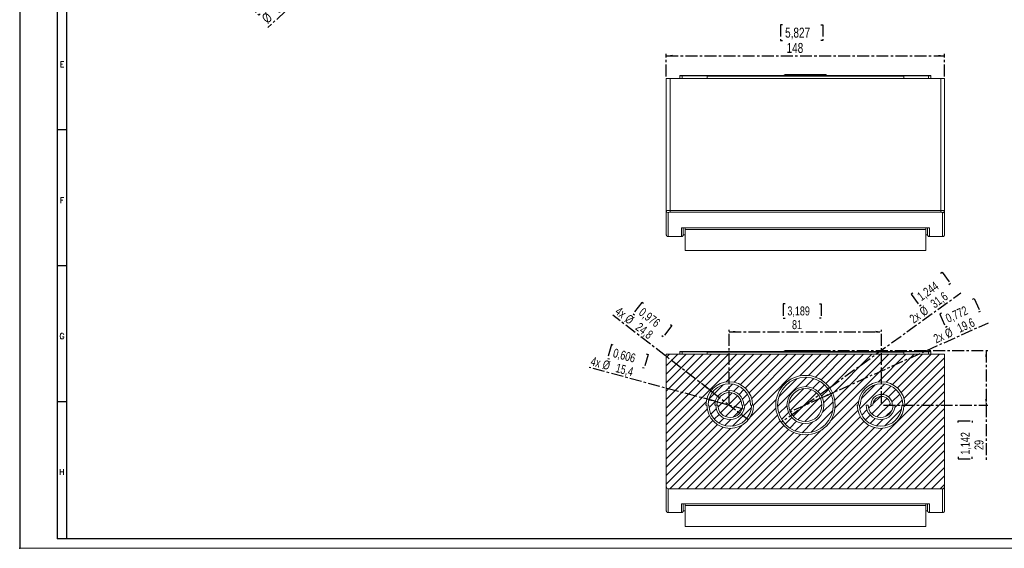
# Model space of a CAD drawing. Header units: millimetres. Extents: x 0 to 841, y 0 to 594.
# Tile 1 of 3: x 0 to 524, y 0 to 281. Entities that reach past the tile are written whole.
import ezdxf

# ---------------------------------------------------------------- set-up
doc = ezdxf.new("R2010")
doc.units = ezdxf.units.MM
doc.header["$PDSIZE"] = -1
doc.linetypes.add('CENTER', pattern=[10.16, 6.35, -1.27, 1.27, -1.27])
doc.layers.add('CENTRO', color=7, linetype='CENTER')
doc.layers.add('FORMATO', color=7, linetype='Continuous')
doc.styles.add('SLDTEXTSTYLE0', font='ROMANS')
doc.styles.add('SLDTEXTSTYLE3', font='TXT', dxfattribs={"width": 0.75})
doc.dimstyles.new('SLDDIMSTYLE0', dxfattribs={"dimtxt": 5.291667, "dimasz": 3.302, "dimexe": 0, "dimexo": 0.0625, "dimgap": 1.322917, "dimtad": 1, "dimdec": 1, "dimrnd": 1e-09, "dimzin": 12, "dimdsep": 46, "dimtxsty": 'SLDTEXTSTYLE3', "dimsah": 1, "dimcen": 0.09, "dimadec": 0, "dimazin": 3, "dimtfac": 1, "dimtdec": 1, "dimtofl": 0, "dimtmove": 0, "dimatfit": 3, "dimfxl": 0, "dimfrac": 2, "dimtolj": 1, "dimtzin": 12, "dimarcsym": 0})
doc.dimstyles.new('SLDDIMSTYLE1', dxfattribs={"dimtxt": 5.291667, "dimasz": 3.302, "dimexe": 0, "dimexo": 0.0625, "dimgap": 1.322917, "dimtad": 1, "dimdec": 1, "dimrnd": 1e-09, "dimzin": 12, "dimdsep": 46, "dimtxsty": 'SLDTEXTSTYLE3', "dimblk1": 'NONE', "dimsah": 1, "dimcen": 0, "dimadec": 0, "dimazin": 3, "dimtfac": 1, "dimtdec": 1, "dimtmove": 0, "dimatfit": 3, "dimldrblk": 'NONE', "dimfxl": 0, "dimfrac": 2, "dimtolj": 1, "dimtzin": 12, "dimarcsym": 0})
doc.dimstyles.new('SLDDIMSTYLE2', dxfattribs={"dimtxt": 4.7625, "dimasz": 3.302, "dimexe": 0, "dimexo": 0.0625, "dimgap": 1.190625, "dimtad": 1, "dimdec": 1, "dimrnd": 1e-09, "dimzin": 12, "dimdsep": 46, "dimtxsty": 'SLDTEXTSTYLE3', "dimsah": 1, "dimcen": 0.09, "dimadec": 0, "dimazin": 3, "dimtfac": 1, "dimtdec": 1, "dimtofl": 0, "dimtmove": 0, "dimatfit": 3, "dimfxl": 0, "dimfrac": 2, "dimtolj": 1, "dimtzin": 12, "dimarcsym": 0})
doc.dimstyles.new('SLDDIMSTYLE3', dxfattribs={"dimtxt": 4.7625, "dimasz": 3.302, "dimexe": 0, "dimexo": 0.0625, "dimgap": 1.190625, "dimtad": 1, "dimdec": 1, "dimrnd": 1e-09, "dimzin": 12, "dimdsep": 46, "dimtxsty": 'SLDTEXTSTYLE3', "dimblk1": 'NONE', "dimsah": 1, "dimcen": 0, "dimadec": 0, "dimazin": 3, "dimtfac": 1, "dimtdec": 1, "dimtmove": 0, "dimatfit": 3, "dimldrblk": 'NONE', "dimfxl": 0, "dimfrac": 2, "dimtolj": 1, "dimtzin": 12, "dimarcsym": 0})
doc.dimstyles.new('SLDDIMSTYLE4', dxfattribs={"dimtxt": 4.7625, "dimasz": 3.302, "dimexe": 0, "dimexo": 0.0625, "dimgap": 1.190625, "dimtad": 1, "dimdec": 1, "dimrnd": 1e-09, "dimzin": 12, "dimdsep": 46, "dimtxsty": 'SLDTEXTSTYLE3', "dimblk1": 'NONE', "dimsah": 1, "dimcen": 0, "dimadec": 0, "dimazin": 3, "dimtfac": 1, "dimtdec": 1, "dimtmove": 0, "dimatfit": 3, "dimldrblk": 'NONE', "dimfxl": 0, "dimfrac": 2, "dimtolj": 1, "dimtzin": 12, "dimarcsym": 0})

# ---------------------------------------------------------------- blocks, each defined once
blk = doc.blocks.new('_D_2')
at = {"layer": 'CENTRO'}
for p, q in [((405.86, 278.49), (404.79, 278.49)), ((404.79, 278.49), (404.79, 270.09)), ((426.13, 278.49), (427.21, 278.49)), ((427.21, 278.49), (427.21, 270.09)), ((404.79, 270.09), (405.86, 270.09)), ((427.21, 270.09), (426.13, 270.09)), ((344.01, 250.96), (344.01, 262.96)), ((344.01, 261.96), (492.01, 261.96)), ((492.01, 250.96), (492.01, 262.96))]:
    blk.add_line(p, q, dxfattribs=at)
for points in [[(344.01, 261.96), (347.31, 261.45), (347.31, 262.47)], [(492.01, 261.96), (488.7, 262.47), (488.7, 261.45)]]:
    blk.add_solid(points, dxfattribs=at)
at = {"layer": 'CENTRO', "char_height": 5.292, "attachment_point": 1, "style": 'SLDTEXTSTYLE3'}
for s, insert in [('5,827', (407.2, 276.91, 0.1)), ('148', (407.99, 268.78, 0.1))]:
    blk.add_mtext(s, dxfattribs=dict(at, insert=insert))
blk = doc.blocks.new('_D_7')
at = {"layer": 'CENTRO'}
for p, q in [((193.95, 333.58), (198.83, 338.03)), ((193.95, 333.58), (132.06, 277.05)), ((137.3, 304.15), (138.09, 304.87)), ((138.09, 304.87), (143.76, 298.67)), ((143.76, 298.67), (142.97, 297.94)), ((122.33, 290.48), (121.54, 289.75)), ((121.54, 289.75), (127.21, 283.55)), ((127.21, 283.55), (128, 284.27))]:
    blk.add_line(p, q, dxfattribs=at)
blk.add_solid([(193.95, 333.58), (191.17, 331.73), (191.86, 330.98)], dxfattribs=at)
at = {"layer": 'CENTRO', "char_height": 5.292, "attachment_point": 1, "rotation": 42.41, "style": 'SLDTEXTSTYLE3'}
for s, insert in [('0,260', (124.39, 290.21, -44.71)), ('6,6', (134.13, 288.09, -44.71)), ('%%c', (128.23, 282.71, -44.71))]:
    blk.add_mtext(s, dxfattribs=dict(at, insert=insert))
blk = doc.blocks.new('_NONE')
blk = doc.blocks.new('_D_9')
at = {"layer": 'CENTRO'}
for p, q in [((407.22, 130.06), (406.25, 130.06)), ((406.25, 130.06), (406.25, 122.49)), ((425.47, 130.06), (426.43, 130.06)), ((426.43, 130.06), (426.43, 122.49)), ((406.25, 122.49), (407.22, 122.49)), ((426.43, 122.49), (425.47, 122.49)), ((377.51, 77.18), (377.51, 116.18)), ((458.51, 77.18), (458.51, 116.18)), ((377.51, 115.18), (458.51, 115.18))]:
    blk.add_line(p, q, dxfattribs=at)
for points in [[(377.51, 115.18), (380.81, 114.67), (380.81, 115.69)], [(458.51, 115.18), (455.2, 115.69), (455.2, 114.67)]]:
    blk.add_solid(points, dxfattribs=at)
at = {"layer": 'CENTRO', "char_height": 4.762, "attachment_point": 1, "style": 'SLDTEXTSTYLE3'}
for s, insert in [('3,189', (408.43, 128.63, 0.1)), ('81', (410.89, 121.32, 0.1))]:
    blk.add_mtext(s, dxfattribs=dict(at, insert=insert))
blk = doc.blocks.new('_D_10')
at = {"layer": 'CENTRO'}
for p, q in [((425.01, 105.18), (515.12, 105.18)), ((514.12, 105.18), (514.12, 76.18)), ((459.51, 76.18), (515.12, 76.18)), ((514.12, 76.18), (514.12, 46.94)), ((499.24, 66.87), (499.24, 67.84)), ((499.24, 67.84), (506.8, 67.84)), ((506.8, 67.84), (506.8, 66.87)), ((499.24, 48.63), (499.24, 47.66)), ((499.24, 47.66), (506.8, 47.66)), ((506.8, 47.66), (506.8, 48.63))]:
    blk.add_line(p, q, dxfattribs=at)
for points in [[(514.12, 105.18), (513.61, 101.88), (514.63, 101.88)], [(514.12, 76.18), (514.63, 79.48), (513.61, 79.48)]]:
    blk.add_solid(points, dxfattribs=at)
at = {"layer": 'CENTRO', "char_height": 4.762, "attachment_point": 1, "rotation": 90, "style": 'SLDTEXTSTYLE3'}
for s, insert in [('1,142', (500.66, 49.84, 0.1)), ('29', (507.98, 52.3, 0.1))]:
    blk.add_mtext(s, dxfattribs=dict(at, insert=insert))
blk = doc.blocks.new('_D_11')
at = {"layer": 'CENTRO'}
for p, q in [((331.01, 130.77), (326.39, 124.78)), ((331.78, 130.18), (331.01, 130.77)), ((367.69, 83.75), (315.49, 124.02)), ((326.39, 124.78), (327.15, 124.19)), ((346.99, 118.45), (342.36, 112.46)), ((346.22, 119.04), (346.99, 118.45)), ((342.36, 112.46), (341.6, 113.05)), ((367.69, 83.75), (387.32, 68.6))]:
    blk.add_line(p, q, dxfattribs=at)
blk.add_solid([(367.69, 83.75), (365.38, 86.17), (364.76, 85.37)], dxfattribs=at)
at = {"layer": 'CENTRO', "char_height": 4.762, "attachment_point": 1, "rotation": 322.3486, "style": 'SLDTEXTSTYLE3'}
for s, insert in [('4x', (319.21, 128.84, 0.1)), ('0,976', (331.86, 128.32, 0.1)), ('%%c', (324.41, 124.82, 0.1)), ('24,8', (330.1, 120.43, 0.1))]:
    blk.add_mtext(s, dxfattribs=dict(at, insert=insert))
blk = doc.blocks.new('_D_12')
at = {"layer": 'CENTRO'}
for p, q in [((314.78, 108.33), (312.82, 101.02)), ((315.71, 108.08), (314.78, 108.33)), ((312.82, 101.02), (313.75, 100.77)), ((334.27, 103.11), (332.31, 95.8)), ((333.33, 103.36), (334.27, 103.11)), ((370.07, 78.17), (303.05, 96.13)), ((332.31, 95.8), (331.37, 96.05)), ((370.07, 78.17), (384.94, 74.19))]:
    blk.add_line(p, q, dxfattribs=at)
blk.add_solid([(370.07, 78.17), (367.01, 79.52), (366.75, 78.54)], dxfattribs=at)
at = {"layer": 'CENTRO', "char_height": 4.762, "attachment_point": 1, "rotation": 345, "style": 'SLDTEXTSTYLE3'}
for s, insert in [('0,606', (316.51, 106.39, 0.1)), ('4x', (304.63, 102, 0.1)), ('%%c', (310.97, 100.3, 0.1)), ('15,4', (317.92, 98.44, 0.1))]:
    blk.add_mtext(s, dxfattribs=dict(at, insert=insert))
blk = doc.blocks.new('_D_13')
at = {"layer": 'CENTRO'}
for p, q in [((489.9, 146.35), (490.68, 146.91)), ((490.68, 146.91), (495.11, 140.78)), ((495.11, 140.78), (494.32, 140.21)), ((430.82, 85.42), (500.66, 135.8)), ((475.1, 135.67), (474.32, 135.11)), ((474.32, 135.11), (478.74, 128.97)), ((478.74, 128.97), (479.53, 129.54)), ((430.82, 85.42), (405.19, 66.94))]:
    blk.add_line(p, q, dxfattribs=at)
blk.add_solid([(430.82, 85.42), (433.8, 86.94), (433.2, 87.77)], dxfattribs=at)
at = {"layer": 'CENTRO', "char_height": 4.762, "attachment_point": 1, "rotation": 35.8046, "style": 'SLDTEXTSTYLE3'}
for s, insert in [('1,244', (476.91, 135.22, 0.1)), ('31,6', (483.97, 131.29, 0.1)), ('2x', (472.81, 123.24, 0.1)), ('%%c', (478.14, 127.09, 0.1))]:
    blk.add_mtext(s, dxfattribs=dict(at, insert=insert))
blk = doc.blocks.new('_D_14')
at = {"layer": 'CENTRO'}
for p, q in [((506.98, 132.48), (507.86, 132.88)), ((507.86, 132.88), (510.97, 125.98)), ((510.97, 125.98), (510.09, 125.58)), ((490.34, 125), (489.46, 124.6)), ((489.46, 124.6), (492.57, 117.7)), ((426.94, 80.2), (515.41, 119.98)), ((492.57, 117.7), (493.45, 118.1)), ((426.94, 80.2), (409.07, 72.16))]:
    blk.add_line(p, q, dxfattribs=at)
blk.add_solid([(426.94, 80.2), (430.16, 81.09), (429.75, 82.02)], dxfattribs=at)
at = {"layer": 'CENTRO', "char_height": 4.762, "attachment_point": 1, "rotation": 24.2147, "style": 'SLDTEXTSTYLE3'}
for s, insert in [('0,772', (492.03, 124.19, 0.1)), ('19,6', (498.15, 118.92, 0.1)), ('%%c', (491.6, 115.97, 0.1)), ('2x', (485.6, 113.28, 0.1))]:
    blk.add_mtext(s, dxfattribs=dict(at, insert=insert))

msp = doc.modelspace()

# ---------------------------------------------------------------- hatches: boundary and pattern name
at = {"linetype": 'Continuous', "lineweight": 0}
h = msp.add_hatch(dxfattribs=at)
h.set_pattern_fill('ANSI31', style=0)
edge = h.paths.add_edge_path(flags=0)
edge.add_spline(control_points=[(344.01, 32.68), (344.01, 32.68), (344.01, 32.67), (344.01, 32.67)], knot_values=[0, 0, 0, 0, 0.000007, 0.000007, 0.000007, 0.000007], weights=[1, 1, 1, 1], degree=3, periodic=0)
edge.add_spline(control_points=[(344.01, 32.67), (344.01, 32.55), (344.03, 32.43), (344.07, 32.32), (344.11, 32.21), (344.17, 32.1), (344.24, 32.01), (344.32, 31.92), (344.41, 31.84), (344.51, 31.78), (344.61, 31.72), (344.72, 31.68), (344.83, 31.66), (344.89, 31.65), (344.95, 31.65), (345.01, 31.65)], knot_values=[0, 0, 0, 0, 0.000356, 0.000356, 0.000356, 0.000713, 0.000713, 0.000713, 0.001064, 0.001064, 0.001064, 0.001403, 0.001403, 0.001403, 0.001582, 0.001582, 0.001582, 0.001582], weights=[1, 1, 1, 1, 1, 1, 1, 1, 1, 1, 1, 1, 1, 1, 1, 1], degree=3, periodic=0)
edge.add_line((345.01, 31.65), (491.01, 31.65))
edge.add_spline(control_points=[(491.01, 31.65), (491.12, 31.65), (491.23, 31.66), (491.33, 31.7), (491.43, 31.74), (491.53, 31.79), (491.62, 31.86), (491.7, 31.93), (491.78, 32.01), (491.84, 32.11), (491.9, 32.2), (491.95, 32.31), (491.97, 32.42), (491.99, 32.5), (492.01, 32.59), (492.01, 32.67)], knot_values=[0, 0, 0, 0, 0.000328, 0.000328, 0.000328, 0.000655, 0.000655, 0.000655, 0.000987, 0.000987, 0.000987, 0.001329, 0.001329, 0.001329, 0.001582, 0.001582, 0.001582, 0.001582], weights=[1, 1, 1, 1, 1, 1, 1, 1, 1, 1, 1, 1, 1, 1, 1, 1], degree=3, periodic=0)
edge.add_spline(control_points=[(492.01, 32.67), (492.01, 32.67), (492.01, 32.68), (492.01, 32.68)], knot_values=[0, 0, 0, 0, 0.000007, 0.000007, 0.000007, 0.000007], weights=[1, 1, 1, 1], degree=3, periodic=0)
edge.add_line((492.01, 32.68), (492.01, 103.18))
edge.add_line((492.01, 103.18), (344.01, 103.18))
edge.add_line((344.01, 103.18), (344.01, 32.68))
edge = h.paths.add_edge_path(flags=0)
edge.add_arc((418.01, 76.18), 15.8, 0, 360)
edge = h.paths.add_edge_path(flags=0)
edge.add_line((470.91, 76.18), (470.41, 76.18))
edge.add_arc((458.01, 76.18), 12.4, 180, 360, ccw=False)
edge.add_line((445.61, 76.18), (446.11, 76.18))
edge.add_arc((458.51, 76.18), 12.4, 0, 180, ccw=False)
edge = h.paths.add_edge_path(flags=0)
edge.add_line((365.61, 76.18), (365.11, 76.18))
edge.add_arc((377.51, 76.18), 12.4, 0, 180, ccw=False)
edge.add_line((389.91, 76.18), (390.41, 76.18))
edge.add_arc((378.01, 76.18), 12.4, 180, 360, ccw=False)
h = msp.add_hatch(dxfattribs=at)
h.set_pattern_fill('ANSI31', style=0)
edge = h.paths.add_edge_path(flags=0)
edge.add_arc((418.01, 76.18), 14.8, 0, 360)
edge = h.paths.add_edge_path(flags=0)
edge.add_arc((418.01, 76.18), 9.8, 0, 360)
h = msp.add_hatch(dxfattribs=at)
h.set_pattern_fill('ANSI31', style=0)
edge = h.paths.add_edge_path(flags=0)
edge.add_line((389.31, 76.18), (388.81, 76.18))
edge.add_arc((377.51, 76.18), 11.3, 0, 180)
edge.add_line((366.21, 76.18), (366.71, 76.18))
edge.add_arc((378.01, 76.18), 11.3, 180, 360)
edge = h.paths.add_edge_path(flags=0)
edge.add_line((370.31, 76.18), (369.81, 76.18))
edge.add_arc((377.51, 76.18), 7.7, 0, 180, ccw=False)
edge.add_line((385.21, 76.18), (385.71, 76.18))
edge.add_arc((378.01, 76.18), 7.7, 180, 360, ccw=False)
h = msp.add_hatch(dxfattribs=at)
h.set_pattern_fill('ANSI31', style=0)
edge = h.paths.add_edge_path(flags=0)
edge.add_arc((418.01, 76.18), 8.8, 0, 360)
h = msp.add_hatch(dxfattribs=at)
h.set_pattern_fill('ANSI31', style=0)
edge = h.paths.add_edge_path(flags=0)
edge.add_line((447.21, 76.18), (446.71, 76.18))
edge.add_arc((458.01, 76.18), 11.3, 180, 360)
edge.add_line((469.31, 76.18), (469.81, 76.18))
edge.add_arc((458.51, 76.18), 11.3, 0, 180)
edge = h.paths.add_edge_path(flags=0)
edge.add_line((453.91, 76.18), (452.81, 76.18))
edge.add_arc((458.51, 76.18), 5.7, 0, 180, ccw=False)
edge.add_line((464.21, 76.18), (463.11, 76.18))
edge.add_arc((458.51, 76.18), 4.6, 0, 180)
edge = h.paths.add_edge_path(flags=0)
edge.add_arc((458.01, 76.18), 6.6, 180, 360)
edge.add_line((464.61, 76.18), (465.71, 76.18))
edge.add_arc((458.01, 76.18), 7.7, 180, 360, ccw=False)
edge.add_line((450.31, 76.18), (451.41, 76.18))
h = msp.add_hatch(dxfattribs=at)
h.set_pattern_fill('ANSI31', style=0)
edge = h.paths.add_edge_path(flags=0)
edge.add_line((384.61, 76.18), (384.11, 76.18))
edge.add_arc((377.51, 76.18), 6.6, 0, 180)
edge.add_line((370.91, 76.18), (371.41, 76.18))
edge.add_arc((378.01, 76.18), 6.6, 180, 360)

# ---------------------------------------------------------------- linework, layer by layer
at = {"color": 7, "linetype": 'Continuous', "lineweight": 15}
for p, q in [((352.4, 251.46), (365.94, 251.46)), ((365.94, 251.46), (470.07, 251.46)), ((406.76, 251.56), (406.76, 251.46)), ((407.16, 251.96), (428.86, 251.96)), ((429.26, 251.46), (429.26, 251.56)), ((470.07, 251.46), (483.62, 251.46)), ((344.01, 222.96), (344.01, 249.96)), ((344.01, 249.96), (346.01, 249.96)), ((346.01, 179.72), (346.01, 249.96)), ((346.01, 249.96), (490.01, 249.96)), ((351.26, 251.26), (351.26, 249.96)), ((351.26, 251.26), (352.51, 251.26)), ((352.51, 251.26), (352.51, 249.96)), ((365.79, 251.26), (352.51, 251.26)), ((365.71, 251.06), (365.71, 249.96)), ((470.31, 251.06), (365.71, 251.06)), ((470.23, 251.26), (483.5, 251.26)), ((470.31, 249.96), (470.31, 251.06)), ((483.5, 249.96), (483.5, 251.26)), ((484.75, 249.96), (484.75, 251.26)), ((490.01, 179.72), (490.01, 249.96)), ((490.01, 249.96), (492.01, 249.96)), ((492.01, 222.96), (492.01, 249.96)), ((344.01, 179.46), (344.01, 222.96)), ((492.01, 222.96), (492.01, 179.46)), ((344.01, 166.73), (344.01, 179.46)), ((490.01, 179.72), (346.01, 179.72)), ((346.01, 178.76), (346.01, 179.72)), ((490.01, 178.76), (346.01, 178.76)), ((490.01, 179.72), (490.01, 178.76)), ((492.01, 179.46), (492.01, 166.73)), ((484.01, 170.37), (352.01, 170.37)), ((352.01, 170.37), (352.01, 165.76)), ((352.16, 170.36), (483.85, 170.36)), ((354.01, 169.51), (354.01, 170.36)), ((354.01, 169.51), (482.01, 169.51)), ((354.01, 158.34), (354.01, 169.51)), ((482.01, 170.36), (482.01, 169.51)), ((482.01, 169.51), (482.01, 158.34)), ((484.01, 170.37), (483.85, 170.37)), ((344.01, 166.73), (344.01, 166.73)), ((345.01, 165.76), (352.01, 165.76)), ((353.01, 166.73), (354.01, 166.73)), ((482.01, 166.73), (483.01, 166.73)), ((484.01, 165.76), (491.01, 165.76)), ((492.01, 166.73), (492.01, 166.73)), ((354.01, 158.34), (482.01, 158.34)), ((406.76, 104.78), (406.76, 104.68)), ((407.16, 105.18), (428.86, 105.18)), ((429.26, 104.68), (429.26, 104.78)), ((344.01, 76.18), (344.01, 103.18)), ((344.01, 32.68), (344.01, 103.18)), ((344.01, 103.18), (492.01, 103.18)), ((351.26, 104.48), (351.26, 103.18)), ((351.26, 104.48), (352.51, 104.48)), ((352.4, 104.68), (365.94, 104.68)), ((352.51, 104.48), (352.51, 103.18)), ((365.79, 104.48), (352.51, 104.48)), ((365.71, 104.28), (365.71, 103.18)), ((470.31, 104.28), (365.71, 104.28)), ((365.94, 104.68), (470.07, 104.68)), ((470.07, 104.68), (483.62, 104.68)), ((470.23, 104.48), (483.5, 104.48)), ((470.31, 103.18), (470.31, 104.28)), ((483.5, 103.18), (483.5, 104.48)), ((484.75, 103.18), (484.75, 104.48)), ((492.01, 103.18), (492.01, 32.68)), ((492.01, 76.18), (492.01, 103.18)), ((344.01, 32.68), (344.01, 76.18)), ((365.61, 76.18), (365.11, 76.18)), ((366.71, 76.18), (366.21, 76.18)), ((370.31, 76.18), (369.81, 76.18)), ((371.41, 76.18), (370.91, 76.18)), ((384.61, 76.18), (384.11, 76.18)), ((385.71, 76.18), (385.21, 76.18)), ((389.31, 76.18), (388.81, 76.18)), ((390.41, 76.18), (389.91, 76.18)), ((446.11, 76.18), (445.61, 76.18)), ((447.21, 76.18), (446.71, 76.18)), ((451.41, 76.18), (450.31, 76.18)), ((453.91, 76.18), (452.81, 76.18)), ((464.21, 76.18), (463.11, 76.18)), ((465.71, 76.18), (464.61, 76.18)), ((469.81, 76.18), (469.31, 76.18)), ((470.91, 76.18), (470.41, 76.18)), ((492.01, 76.18), (492.01, 32.68)), ((344.01, 19.96), (344.01, 32.68)), ((491.01, 31.65), (345.01, 31.65)), ((492.01, 32.68), (492.01, 19.96)), ((484.01, 23.59), (352.01, 23.59)), ((352.01, 23.59), (352.01, 18.98)), ((352.16, 23.58), (483.85, 23.58)), ((354.01, 22.74), (354.01, 23.58)), ((354.01, 22.74), (482.01, 22.74)), ((354.01, 11.57), (354.01, 22.74)), ((482.01, 23.58), (482.01, 22.74)), ((482.01, 22.74), (482.01, 11.57)), ((484.01, 23.59), (483.85, 23.59)), ((344.01, 19.96), (344.01, 19.96)), ((345.01, 18.98), (352.01, 18.98)), ((353.01, 19.96), (354.01, 19.96)), ((482.01, 19.96), (483.01, 19.96)), ((484.01, 18.98), (491.01, 18.98)), ((492.01, 19.96), (492.01, 19.96)), ((354.01, 11.57), (482.01, 11.57))]:
    msp.add_line(p, q, dxfattribs=at)
at = {"color": 8, "linetype": 'Continuous', "lineweight": 15}
for p, q in [((406.76, 251.56), (429.26, 251.56)), ((483.5, 251.26), (484.75, 251.26)), ((345.01, 165.76), (345.01, 178.49)), ((491.01, 178.49), (491.01, 165.76)), ((484.01, 165.76), (484.01, 170.37)), ((406.76, 104.78), (429.26, 104.78)), ((483.5, 104.48), (484.75, 104.48)), ((345.01, 18.98), (345.01, 31.65)), ((491.01, 31.65), (491.01, 18.98)), ((484.01, 18.98), (484.01, 23.59))]:
    msp.add_line(p, q, dxfattribs=at)
at = {"color": 7, "linetype": 'Continuous', "lineweight": 15, "flags": 128}
for points in [[(352.51, 251.26), (352.51, 251.3), (352.5, 251.33), (352.49, 251.37), (352.48, 251.4), (352.46, 251.42), (352.44, 251.44), (352.42, 251.45), (352.4, 251.46)], [(483.62, 251.46), (483.59, 251.45), (483.57, 251.44), (483.55, 251.42), (483.54, 251.4), (483.52, 251.37), (483.51, 251.33), (483.51, 251.3), (483.5, 251.26)], [(352.51, 104.48), (352.51, 104.52), (352.5, 104.56), (352.49, 104.59), (352.48, 104.62), (352.46, 104.65), (352.44, 104.66), (352.42, 104.68), (352.4, 104.68)], [(483.62, 104.68), (483.59, 104.68), (483.57, 104.66), (483.55, 104.65), (483.54, 104.62), (483.52, 104.59), (483.51, 104.56), (483.51, 104.52), (483.5, 104.48)]]:
    msp.add_lwpolyline(points, dxfattribs=at)
at = {"color": 7, "linetype": 'Continuous', "lineweight": 15}
for radius in [15.8, 14.8, 9.8, 8.8]:
    msp.add_circle((418.01, 76.18), radius, dxfattribs=at)
for centre, radius, start, end in [((351.46, 251.26), 0.2, 90, 180), ((407.16, 251.56), 0.4, 90, 180), ((428.86, 251.56), 0.4, 0, 90), ((344.99, 179.47), 0.984, 180.9885, 270.9555), ((407.16, 104.78), 0.4, 90, 180), ((428.86, 104.78), 0.4, 0, 90), ((351.46, 104.48), 0.2, 90, 180), ((377.51, 76.18), 12.4, 0, 180), ((377.51, 76.18), 11.3, 0, 180), ((377.51, 76.18), 7.7, 0, 180), ((458.51, 76.18), 12.4, 0, 180), ((458.51, 76.18), 11.3, 0, 180), ((377.51, 76.18), 6.6, 0, 180), ((458.51, 76.18), 5.7, 0, 180), ((458.51, 76.18), 4.6, 0, 180), ((378.01, 76.18), 12.4, 180, 0), ((378.01, 76.18), 11.3, 180, 0), ((378.01, 76.18), 7.7, 180, 0), ((378.01, 76.18), 6.6, 180, 0), ((458.01, 76.18), 12.4, 180, 360), ((458.01, 76.18), 11.3, 180, 0), ((458.01, 76.18), 7.7, 180, 0), ((458.01, 76.18), 6.6, 180, 0)]:
    msp.add_arc(centre, radius, start, end, dxfattribs=at)
for centre, start_param, end_param in [((366.3, 251.06), 2.617994, 3.141593), ((469.71, 251.06), 0, 0.523599), ((366.3, 104.28), 2.617994, 3.141593), ((469.71, 104.28), 0, 0.523599)]:
    msp.add_ellipse(centre, major_axis=(0.593, 0), ratio=0.674509, start_param=start_param, end_param=end_param, dxfattribs=at)
for points, knots in [([(352.4, 251.46), (352.32, 251.46), (352.23, 251.46), (352.01, 251.46), (351.89, 251.46), (351.67, 251.46), (351.59, 251.46), (351.48, 251.46), (351.46, 251.46), (351.46, 251.46)], [0, 0, 0, 0, 0.25, 0.25, 0.5, 0.5, 0.75, 0.75, 1, 1, 1, 1]), ([(365.79, 251.26), (365.83, 251.31), (365.86, 251.36), (365.91, 251.44), (365.93, 251.46), (365.94, 251.46)], [0, 0, 0, 0, 0.5, 0.5, 1, 1, 1, 1]), ([(470.23, 251.26), (470.18, 251.31), (470.15, 251.36), (470.1, 251.44), (470.09, 251.46), (470.07, 251.46)], [0, 0, 0, 0, 0.5, 0.5, 1, 1, 1, 1]), ([(484.55, 251.46), (484.54, 251.46), (484.52, 251.46), (484.45, 251.46), (484.36, 251.46), (484.24, 251.46), (484.11, 251.46), (483.95, 251.46), (483.78, 251.46), (483.67, 251.46), (483.62, 251.46)], [0, 0, 0, 0, 0.112266, 0.23367, 0.355073, 0.472852, 0.579885, 0.686488, 0.861579, 1, 1, 1, 1]), ([(484.6, 251.43), (484.6, 251.43), (484.59, 251.44), (484.58, 251.44), (484.57, 251.45), (484.54, 251.47), (484.57, 251.45), (484.46, 251.46), (484.34, 251.46), (484.29, 251.46)], [0, 0, 0, 0, 0.0109787, 0.0274302, 0.0453842, 0.0667049, 0.4393872, 0.7340058, 1, 1, 1, 1]), ([(484.75, 251.26), (484.75, 251.27), (484.75, 251.3), (484.73, 251.34), (484.7, 251.38), (484.67, 251.4), (484.64, 251.42), (484.63, 251.43), (484.61, 251.44), (484.6, 251.45), (484.58, 251.45), (484.57, 251.46), (484.56, 251.46), (484.55, 251.46)], [0, 0, 0, 0, 0.136958, 0.2642, 0.373712, 0.461278, 0.497604, 0.530626, 0.563087, 0.59854, 0.691491, 0.831844, 1, 1, 1, 1]), ([(344.01, 179.46), (344.01, 179.47), (344.02, 179.49), (344.07, 179.52), (344.11, 179.54), (344.2, 179.57), (344.26, 179.59), (344.4, 179.62), (344.49, 179.63), (344.67, 179.66), (344.77, 179.67), (344.99, 179.69), (345.11, 179.7), (345.47, 179.72), (345.74, 179.72), (346.01, 179.72)], [0, 0, 0, 0, 0.125, 0.125, 0.25, 0.25, 0.375, 0.375, 0.5, 0.5, 0.625, 0.625, 0.75, 0.75, 1, 1, 1, 1]), ([(344.01, 179.46), (344.01, 179.29), (344.01, 178.44), (344.01, 176.99), (344.01, 175.52), (344.01, 174.15), (344.01, 173.14), (344.01, 171.97), (344.01, 171.13), (344.01, 170.17), (344.01, 169.49), (344.01, 168.75), (344.01, 168.23), (344.01, 167.7), (344.01, 167.27), (344.01, 166.97), (344.01, 166.79), (344.01, 166.72), (344.01, 166.74), (344.01, 166.74)], [0, 0, 0, 0, 0.020284, 0.101423, 0.182562, 0.22313, 0.304269, 0.344837, 0.425976, 0.466544, 0.547683, 0.588251, 0.66939, 0.709958, 0.791097, 0.872236, 0.912804, 0.993943, 1, 1, 1, 1]), ([(346.01, 178.76), (345.74, 178.76), (345.48, 178.73), (345.2, 178.65), (345.13, 178.62), (345.03, 178.56), (345.01, 178.52), (345.01, 178.49)], [0, 0, 0, 0, 0.5, 0.5, 0.75, 0.75, 1, 1, 1, 1]), ([(490.01, 179.72), (490.14, 179.72), (490.27, 179.72), (490.53, 179.71), (490.66, 179.71), (490.91, 179.7), (491.02, 179.69), (491.24, 179.67), (491.34, 179.66), (491.61, 179.62), (491.76, 179.59), (491.91, 179.54), (491.94, 179.53), (491.99, 179.49), (492.01, 179.47), (492.01, 179.46)], [0, 0, 0, 0, 0.125, 0.125, 0.25, 0.25, 0.375, 0.375, 0.5, 0.5, 0.75, 0.75, 0.875, 0.875, 1, 1, 1, 1]), ([(491.01, 178.49), (491.01, 178.52), (490.98, 178.56), (490.88, 178.62), (490.81, 178.65), (490.63, 178.7), (490.52, 178.72), (490.27, 178.75), (490.14, 178.76), (490.01, 178.76)], [0, 0, 0, 0, 0.25, 0.25, 0.5, 0.5, 0.75, 0.75, 1, 1, 1, 1]), ([(491.01, 178.49), (491.12, 178.49), (491.25, 178.51), (491.5, 178.61), (491.62, 178.68), (491.81, 178.87), (491.89, 178.98), (491.98, 179.22), (492.01, 179.34), (492.01, 179.46)], [0, 0, 0, 0, 0.25, 0.25, 0.5, 0.5, 0.75, 0.75, 1, 1, 1, 1]), ([(492.01, 166.75), (492.01, 166.75), (492.01, 166.75), (492.01, 166.87), (492.01, 167.06), (492.01, 167.39), (492.01, 167.75), (492.01, 168.3), (492.01, 168.95), (492.01, 169.75), (492.01, 170.65), (492.01, 171.45), (492.01, 172.55), (492.01, 173.52), (492.01, 174.83), (492.01, 175.97), (492.01, 177.58), (492.01, 178.68), (492.01, 179.46)], [0, 0, 0, 0, 0.054121, 0.094689, 0.175828, 0.216396, 0.297535, 0.338103, 0.419242, 0.500381, 0.540949, 0.622089, 0.662657, 0.743796, 0.784364, 0.865503, 0.906071, 1, 1, 1, 1]), ([(352.16, 170.36), (352.15, 170.36), (352.09, 170.36), (352.04, 170.37), (352.01, 170.37)], [0, 0, 0, 0, 0.3020972, 1, 1, 1, 1]), ([(353.01, 166.73), (353.01, 166.74), (353.01, 166.74), (353.01, 166.84), (353.01, 167.13), (353.01, 167.6), (353.01, 168.23), (353.01, 169.06), (353.01, 169.78), (353.01, 170.28), (353.01, 170.36)], [0, 0, 0, 0, 0.038152, 0.190769, 0.343386, 0.496003, 0.64862, 0.801237, 0.969001, 1, 1, 1, 1]), ([(483.01, 170.36), (483.01, 170.24), (483.01, 169.74), (483.01, 169.03), (483.01, 168.22), (483.01, 167.59), (483.01, 167.13), (483.01, 166.85), (483.01, 166.72), (483.01, 166.75), (483.01, 166.75)], [0, 0, 0, 0, 0.046476, 0.199206, 0.351936, 0.504665, 0.657395, 0.810125, 0.962855, 1, 1, 1, 1]), ([(344.01, 166.76), (344.02, 166.63), (344.04, 166.44), (344.16, 166.2), (344.29, 166.04), (344.45, 165.92), (344.69, 165.79), (344.88, 165.77), (345.01, 165.76)], [0, 0, 0, 0, 0.239457, 0.368361, 0.5, 0.631639, 0.760543, 1, 1, 1, 1]), ([(353.01, 166.73), (353, 166.62), (352.98, 166.49), (352.88, 166.25), (352.8, 166.14), (352.61, 165.95), (352.49, 165.87), (352.25, 165.78), (352.12, 165.76), (352.01, 165.76)], [0, 0, 0, 0, 0.25, 0.25, 0.5, 0.5, 0.75, 0.75, 1, 1, 1, 1]), ([(483.01, 166.76), (483.02, 166.63), (483.04, 166.44), (483.16, 166.2), (483.29, 166.04), (483.45, 165.92), (483.69, 165.79), (483.88, 165.77), (484.01, 165.76)], [0, 0, 0, 0, 0.239457, 0.368361, 0.5, 0.631639, 0.760543, 1, 1, 1, 1]), ([(491.01, 165.76), (491.13, 165.77), (491.33, 165.79), (491.56, 165.92), (491.72, 166.04), (491.85, 166.2), (491.97, 166.44), (491.99, 166.63), (492.01, 166.76)], [0, 0, 0, 0, 0.239457, 0.368361, 0.5, 0.631639, 0.760543, 1, 1, 1, 1]), ([(352.4, 104.68), (352.32, 104.68), (352.23, 104.68), (352.01, 104.68), (351.89, 104.68), (351.67, 104.68), (351.59, 104.68), (351.48, 104.68), (351.46, 104.68), (351.46, 104.68)], [0, 0, 0, 0, 0.25, 0.25, 0.5, 0.5, 0.75, 0.75, 1, 1, 1, 1]), ([(365.79, 104.48), (365.83, 104.53), (365.86, 104.58), (365.91, 104.66), (365.93, 104.68), (365.94, 104.68)], [0, 0, 0, 0, 0.5, 0.5, 1, 1, 1, 1]), ([(470.23, 104.48), (470.18, 104.53), (470.15, 104.58), (470.1, 104.66), (470.09, 104.68), (470.07, 104.68)], [0, 0, 0, 0, 0.5, 0.5, 1, 1, 1, 1]), ([(484.55, 104.68), (484.54, 104.68), (484.52, 104.68), (484.45, 104.68), (484.36, 104.68), (484.24, 104.68), (484.11, 104.68), (483.95, 104.68), (483.78, 104.68), (483.67, 104.68), (483.62, 104.68)], [0, 0, 0, 0, 0.112266, 0.23367, 0.355073, 0.472852, 0.579885, 0.686488, 0.861579, 1, 1, 1, 1]), ([(484.6, 104.65), (484.6, 104.65), (484.59, 104.66), (484.58, 104.66), (484.57, 104.67), (484.54, 104.69), (484.57, 104.68), (484.46, 104.68), (484.34, 104.68), (484.29, 104.68)], [0, 0, 0, 0, 0.010891, 0.027344, 0.045299, 0.066622, 0.439337, 0.733982, 1, 1, 1, 1]), ([(484.75, 104.48), (484.75, 104.49), (484.75, 104.52), (484.73, 104.56), (484.7, 104.6), (484.67, 104.63), (484.64, 104.64), (484.63, 104.65), (484.61, 104.66), (484.6, 104.67), (484.58, 104.68), (484.57, 104.68), (484.56, 104.68), (484.55, 104.68)], [0, 0, 0, 0, 0.136958, 0.2642, 0.373712, 0.461278, 0.497604, 0.530626, 0.563087, 0.59854, 0.691491, 0.831844, 1, 1, 1, 1]), ([(344.01, 32.68), (344.01, 32.51), (344.01, 31.66), (344.01, 30.21), (344.01, 28.74), (344.01, 27.37), (344.01, 26.36), (344.01, 25.2), (344.01, 24.35), (344.01, 23.39), (344.01, 22.71), (344.01, 21.97), (344.01, 21.45), (344.01, 20.92), (344.01, 20.49), (344.01, 20.19), (344.01, 20.01), (344.01, 19.95), (344.01, 19.96), (344.01, 19.96)], [0, 0, 0, 0, 0.020284, 0.101423, 0.182562, 0.22313, 0.304269, 0.344837, 0.425976, 0.466544, 0.547683, 0.588251, 0.66939, 0.709958, 0.791097, 0.872236, 0.912804, 0.993943, 1, 1, 1, 1]), ([(344.01, 32.67), (344.01, 32.54), (344.03, 32.41), (344.13, 32.16), (344.2, 32.05), (344.48, 31.76), (344.74, 31.65), (345.01, 31.65)], [0, 0, 0, 0, 0.25, 0.25, 0.5, 0.5, 1, 1, 1, 1]), ([(491.01, 31.65), (491.14, 31.65), (491.27, 31.67), (491.51, 31.78), (491.63, 31.86), (491.81, 32.05), (491.88, 32.16), (491.98, 32.41), (492.01, 32.54), (492.01, 32.67)], [0, 0, 0, 0, 0.25, 0.25, 0.5, 0.5, 0.75, 0.75, 1, 1, 1, 1]), ([(492.01, 19.98), (492.01, 19.97), (492.01, 19.97), (492.01, 20.09), (492.01, 20.28), (492.01, 20.62), (492.01, 20.97), (492.01, 21.52), (492.01, 22.18), (492.01, 22.97), (492.01, 23.87), (492.01, 24.67), (492.01, 25.78), (492.01, 26.74), (492.01, 28.06), (492.01, 29.19), (492.01, 30.8), (492.01, 31.91), (492.01, 32.68)], [0, 0, 0, 0, 0.054121, 0.094689, 0.175828, 0.216396, 0.297535, 0.338103, 0.419242, 0.500381, 0.540949, 0.622089, 0.662657, 0.743796, 0.784364, 0.865503, 0.906071, 1, 1, 1, 1]), ([(352.16, 23.58), (352.15, 23.58), (352.09, 23.58), (352.04, 23.59), (352.01, 23.59)], [0, 0, 0, 0, 0.3020972, 1, 1, 1, 1]), ([(353.01, 19.96), (353.01, 19.96), (353.01, 19.96), (353.01, 20.06), (353.01, 20.35), (353.01, 20.82), (353.01, 21.45), (353.01, 22.28), (353.01, 23), (353.01, 23.5), (353.01, 23.58)], [0, 0, 0, 0, 0.038152, 0.190769, 0.343386, 0.496003, 0.64862, 0.801237, 0.969001, 1, 1, 1, 1]), ([(483.01, 23.58), (483.01, 23.46), (483.01, 22.96), (483.01, 22.25), (483.01, 21.44), (483.01, 20.82), (483.01, 20.35), (483.01, 20.07), (483.01, 19.94), (483.01, 19.97), (483.01, 19.97)], [0, 0, 0, 0, 0.046476, 0.199206, 0.351936, 0.504665, 0.657395, 0.810125, 0.962855, 1, 1, 1, 1]), ([(344.01, 19.98), (344.02, 19.85), (344.04, 19.66), (344.16, 19.43), (344.29, 19.27), (344.45, 19.14), (344.69, 19.01), (344.88, 18.99), (345.01, 18.98)], [0, 0, 0, 0, 0.2394568, 0.3683607, 0.5, 0.6316393, 0.7605432, 1, 1, 1, 1]), ([(353.01, 19.96), (353, 19.84), (352.98, 19.71), (352.88, 19.47), (352.8, 19.36), (352.61, 19.17), (352.49, 19.09), (352.25, 19), (352.12, 18.98), (352.01, 18.98)], [0, 0, 0, 0, 0.25, 0.25, 0.5, 0.5, 0.75, 0.75, 1, 1, 1, 1]), ([(483.01, 19.98), (483.02, 19.85), (483.04, 19.66), (483.16, 19.43), (483.29, 19.27), (483.45, 19.14), (483.69, 19.01), (483.88, 18.99), (484.01, 18.98)], [0, 0, 0, 0, 0.239457, 0.368361, 0.5, 0.631639, 0.760543, 1, 1, 1, 1]), ([(491.01, 18.98), (491.13, 18.99), (491.33, 19.01), (491.56, 19.14), (491.72, 19.27), (491.85, 19.43), (491.97, 19.66), (491.99, 19.85), (492.01, 19.98)], [0, 0, 0, 0, 0.239457, 0.368361, 0.5, 0.631639, 0.760543, 1, 1, 1, 1])]:
    msp.add_open_spline(points, degree=3, knots=knots, dxfattribs=at)
for points in [[(344.01, 32.68), (344.01, 32.68), (344.01, 32.68), (344.01, 32.68)], [(344.01, 32.68), (344.01, 32.68), (344.01, 32.67), (344.01, 32.67)], [(492.01, 32.67), (492.01, 32.67), (492.01, 32.68), (492.01, 32.68)], [(492.01, 32.68), (492.01, 32.68), (492.01, 32.68), (492.01, 32.68)], [(492.01, 32.67), (492.01, 32.67), (492.01, 32.68), (492.01, 32.68)]]:
    msp.add_open_spline(points, degree=3, dxfattribs=at)
at = {"layer": 'FORMATO'}
for p, q in [((0, 594), (0, 0)), ((20, 584), (20, 5)), ((25, 5), (25, 584)), ((25, 222.5), (20, 222.5)), ((25, 150.2), (20, 150.2)), ((25, 77.9), (20, 77.9)), ((25, 5), (20, 5)), ((835.95, 5), (24.95, 5))]:
    msp.add_line(p, q, dxfattribs=at)
at = {"layer": 'FORMATO', "lineweight": 0}
msp.add_line((0, 0), (841, 0), dxfattribs=at)
at = {"layer": 'FORMATO', "color": 7}
msp.add_point((0, 0), dxfattribs=at)

# ---------------------------------------------------------------- texts
at = {"layer": 'FORMATO', "char_height": 3, "attachment_point": 2, "style": 'SLDTEXTSTYLE0'}
for s, insert in [('E', (22.51, 258.94)), ('F', (22.48, 186.64)), ('G', (22.5, 114.34)), ('H', (22.48, 42.04))]:
    msp.add_mtext(s, dxfattribs=dict(at, insert=insert))

# ---------------------------------------------------------------- dimensions: what is measured, and where the dimension line sits
at = {"layer": 'CENTRO'}
dim = msp.add_diameter_dim_2p(p1=(198.83, 338.03), p2=(193.95, 333.58), dimstyle='SLDDIMSTYLE1', dxfattribs=at)
dim.commit()
dim.dimension.update_dxf_attribs({"geometry": '_D_7', "text_midpoint": (140.56, 284.81), "dimtype": 163})
for base, p1, p2, dimstyle, picture, middle in [((492.01, 261.96), (344.01, 249.96), (492.01, 249.96), 'SLDDIMSTYLE0', '_D_2', (416, 261.96)), ((458.51, 115.18), (377.51, 76.18), (458.51, 76.18), 'SLDDIMSTYLE2', '_D_9', (416.34, 115.18))]:
    dim = msp.add_linear_dim(base=base, p1=p1, p2=p2, dimstyle=dimstyle, dxfattribs=at)
    dim.commit()
    dim.dimension.update_dxf_attribs({"geometry": picture, "text_midpoint": middle, "dimtype": 160})
for p1, p2, text, dimstyle, picture, middle in [((405.19, 66.94), (430.82, 85.42), '2x<>', 'SLDDIMSTYLE4', '_D_13', (488.81, 127.25)), ((409.07, 72.16), (426.94, 80.2), '2x<>', 'SLDDIMSTYLE4', '_D_14', (502.07, 113.98)), ((387.32, 68.6), (367.69, 83.75), '4x<>', 'SLDDIMSTYLE3', '_D_11', (326.96, 115.18)), ((384.94, 74.19), (370.07, 78.17), '4x<>', 'SLDDIMSTYLE3', '_D_12', (317.03, 92.38))]:
    dim = msp.add_diameter_dim_2p(p1=p1, p2=p2, text=text, dimstyle=dimstyle, dxfattribs=at)
    dim.commit()
    dim.dimension.update_dxf_attribs({"geometry": picture, "text_midpoint": middle, "dimtype": 163})
dim = msp.add_linear_dim(base=(514.12, 76.18), p1=(424.01, 105.18), p2=(458.51, 76.18), angle=90, dimstyle='SLDDIMSTYLE2', dxfattribs=at)
dim.commit()
dim.dimension.update_dxf_attribs({"geometry": '_D_10', "text_midpoint": (514.12, 57.75), "dimtype": 160})

doc.saveas('drawing.dxf')
